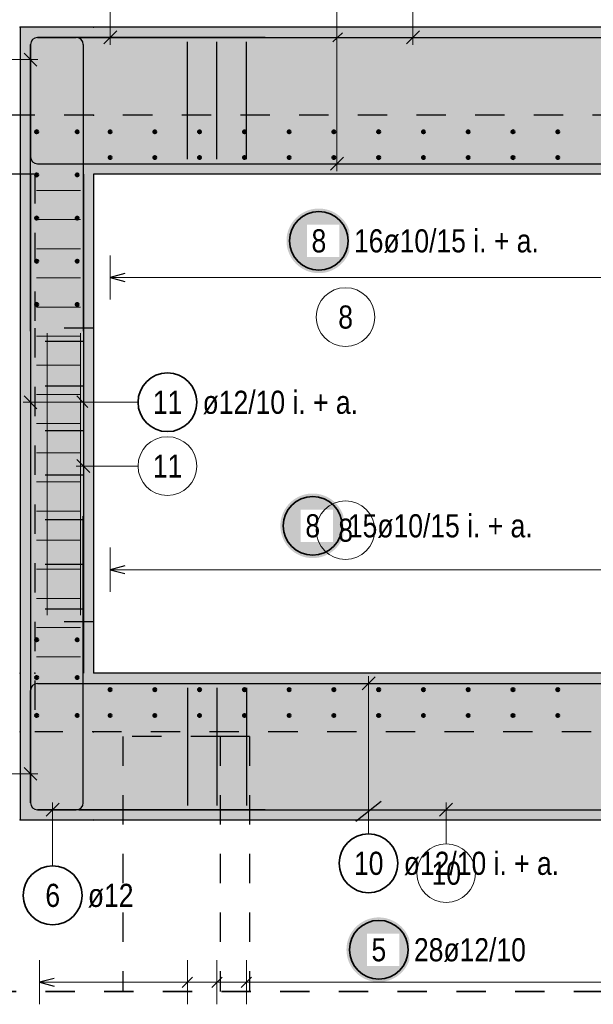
# Model space of a CAD drawing. Header units: millimetres. Extents: x -80 to 34, y 0 to 18.
# Tile 130 of 135: x 13.23 to 15.19, y 9.48 to 12.83. Entities that reach past the tile are written whole.
import ezdxf

# ---------------------------------------------------------------- set-up
doc = ezdxf.new("R2010")
doc.units = ezdxf.units.MM
doc.linetypes.add('HIDDEN', pattern=[0.375, 0.25, -0.125])
doc.layers.add('Geschnittene Kanten', color=7, linetype='Continuous', lineweight=20)
doc.layers.add('nplo', color=7, linetype='Continuous', lineweight=20)
doc.styles.add('Arial Narrow', font='ARIALN.TTF')

msp = doc.modelspace()

# ---------------------------------------------------------------- hatches: boundary and pattern name
at = {"lineweight": 25, "true_color": 0xcef2bf}
for points in [[(16.13367, 12.802676), (15.88367, 12.302676), (13.483664, 12.302676), (13.233664, 12.802676)], [(13.483664, 12.302676), (13.483664, 10.602671), (13.233664, 10.102671), (13.233664, 12.802676)], [(15.88367, 10.602671), (16.13367, 10.102671), (13.233664, 10.102671), (13.483664, 10.602671)]]:
    msp.add_hatch(color=254, dxfattribs=at).paths.add_polyline_path(points)
at = {"lineweight": 25, "true_color": 0xffffff}
for points in [[(14.360982, 12.075084), (14.360915, 12.078923), (14.360714, 12.082757), (14.360379, 12.086582), (14.359911, 12.090393), (14.359311, 12.094185), (14.358578, 12.097954), (14.357714, 12.101695), (14.356721, 12.105404), (14.355598, 12.109076), (14.354348, 12.112706), (14.352972, 12.116291), (14.351472, 12.119825), (14.349849, 12.123305), (14.348106, 12.126726), (14.346245, 12.130084), (14.344267, 12.133375), (14.342176, 12.136595), (14.339974, 12.13974), (14.337663, 12.142807), (14.335247, 12.14579), (14.332728, 12.148688), (14.330109, 12.151496), (14.327394, 12.154211), (14.324586, 12.15683), (14.321688, 12.159349), (14.318705, 12.161765), (14.315638, 12.164076), (14.312493, 12.166278), (14.309273, 12.168369), (14.305982, 12.170347), (14.302624, 12.172208), (14.299203, 12.173951), (14.295723, 12.175574), (14.292189, 12.177074), (14.288604, 12.17845), (14.284974, 12.1797), (14.281302, 12.180823), (14.277593, 12.181816), (14.273852, 12.18268), (14.270083, 12.183413), (14.266291, 12.184013), (14.26248, 12.184481), (14.258655, 12.184816), (14.254821, 12.185017), (14.250982, 12.185084), (14.247143, 12.185017), (14.243309, 12.184816), (14.239484, 12.184481), (14.235673, 12.184013), (14.231881, 12.183413), (14.228112, 12.18268), (14.22437, 12.181816), (14.220662, 12.180823), (14.21699, 12.1797), (14.21336, 12.17845), (14.209775, 12.177074), (14.206241, 12.175574), (14.202761, 12.173951), (14.19934, 12.172208), (14.195982, 12.170347), (14.192691, 12.168369), (14.189471, 12.166278), (14.186325, 12.164076), (14.183259, 12.161765), (14.180275, 12.159349), (14.177377, 12.15683), (14.174569, 12.154211), (14.171854, 12.151496), (14.169236, 12.148688), (14.166717, 12.14579), (14.164301, 12.142807), (14.16199, 12.13974), (14.159788, 12.136595), (14.157697, 12.133375), (14.155719, 12.130084), (14.153858, 12.126726), (14.152114, 12.123305), (14.150492, 12.119825), (14.148992, 12.116291), (14.147616, 12.112706), (14.146366, 12.109076), (14.145243, 12.105404), (14.144249, 12.101695), (14.143386, 12.097954), (14.142653, 12.094185), (14.142052, 12.090393), (14.141584, 12.086582), (14.14125, 12.082757), (14.141049, 12.078923), (14.140982, 12.075084), (14.141049, 12.071245), (14.14125, 12.067411), (14.141584, 12.063586), (14.142052, 12.059775), (14.142653, 12.055983), (14.143386, 12.052214), (14.144249, 12.048472), (14.145243, 12.044764), (14.146366, 12.041092), (14.147616, 12.037462), (14.148992, 12.033877), (14.150492, 12.030343), (14.152114, 12.026863), (14.153858, 12.023442), (14.155719, 12.020084), (14.157697, 12.016793), (14.159788, 12.013573), (14.16199, 12.010427), (14.164301, 12.007361), (14.166717, 12.004377), (14.169236, 12.001479), (14.171854, 11.998671), (14.174569, 11.995956), (14.177377, 11.993338), (14.180275, 11.990819), (14.183259, 11.988403), (14.186325, 11.986092), (14.189471, 11.98389), (14.192691, 11.981799), (14.195982, 11.979821), (14.19934, 11.97796), (14.202761, 11.976216), (14.206241, 11.974594), (14.209775, 11.973094), (14.21336, 11.971718), (14.21699, 11.970468), (14.220662, 11.969345), (14.22437, 11.968351), (14.228112, 11.967488), (14.231881, 11.966755), (14.235673, 11.966154), (14.239484, 11.965686), (14.243309, 11.965352), (14.247143, 11.965151), (14.250982, 11.965084), (14.254821, 11.965151), (14.258655, 11.965352), (14.26248, 11.965686), (14.266291, 11.966154), (14.270083, 11.966755), (14.273852, 11.967488), (14.277593, 11.968351), (14.281302, 11.969345), (14.284974, 11.970468), (14.288604, 11.971718), (14.292189, 11.973094), (14.295723, 11.974594), (14.299203, 11.976216), (14.302624, 11.97796), (14.305982, 11.979821), (14.309273, 11.981799), (14.312493, 11.98389), (14.315638, 11.986092), (14.318705, 11.988403), (14.321688, 11.990819), (14.324586, 11.993338), (14.327394, 11.995956), (14.330109, 11.998671), (14.332728, 12.001479), (14.335247, 12.004377), (14.337663, 12.007361), (14.339974, 12.010427), (14.342176, 12.013573), (14.344267, 12.016793), (14.346245, 12.020084), (14.348106, 12.023442), (14.349849, 12.026863), (14.351472, 12.030343), (14.352972, 12.033877), (14.354348, 12.037462), (14.355598, 12.041092), (14.356721, 12.044764), (14.357714, 12.048472), (14.358578, 12.052214), (14.359311, 12.055983), (14.359911, 12.059775), (14.360379, 12.063586), (14.360714, 12.067411)], [(14.340048, 11.104637), (14.339981, 11.108476), (14.33978, 11.11231), (14.339446, 11.116135), (14.338978, 11.119946), (14.338377, 11.123738), (14.337645, 11.127507), (14.336781, 11.131248), (14.335787, 11.134957), (14.334665, 11.138629), (14.333415, 11.142259), (14.332039, 11.145844), (14.330538, 11.149378), (14.328916, 11.152858), (14.327173, 11.156279), (14.325311, 11.159637), (14.323334, 11.162928), (14.321242, 11.166148), (14.31904, 11.169293), (14.31673, 11.17236), (14.314313, 11.175344), (14.311794, 11.178241), (14.309176, 11.181049), (14.306461, 11.183764), (14.303653, 11.186383), (14.300755, 11.188902), (14.297771, 11.191318), (14.294705, 11.193629), (14.29156, 11.195831), (14.288339, 11.197922), (14.285048, 11.1999), (14.28169, 11.201761), (14.278269, 11.203504), (14.274789, 11.205127), (14.271255, 11.206627), (14.267671, 11.208003), (14.26404, 11.209253), (14.260368, 11.210376), (14.25666, 11.211369), (14.252919, 11.212233), (14.24915, 11.212966), (14.245357, 11.213566), (14.241546, 11.214034), (14.237722, 11.214369), (14.233887, 11.21457), (14.230048, 11.214637), (14.226209, 11.21457), (14.222375, 11.214369), (14.21855, 11.214034), (14.214739, 11.213566), (14.210947, 11.212966), (14.207178, 11.212233), (14.203437, 11.211369), (14.199728, 11.210376), (14.196056, 11.209253), (14.192426, 11.208003), (14.188842, 11.206627), (14.185307, 11.205127), (14.181828, 11.203504), (14.178406, 11.201761), (14.175048, 11.1999), (14.171757, 11.197922), (14.168537, 11.195831), (14.165392, 11.193629), (14.162326, 11.191318), (14.159342, 11.188902), (14.156444, 11.186383), (14.153636, 11.183764), (14.150921, 11.181049), (14.148302, 11.178241), (14.145783, 11.175344), (14.143367, 11.17236), (14.141056, 11.169293), (14.138854, 11.166148), (14.136763, 11.162928), (14.134786, 11.159637), (14.132924, 11.156279), (14.131181, 11.152858), (14.129558, 11.149378), (14.128058, 11.145844), (14.126682, 11.142259), (14.125432, 11.138629), (14.12431, 11.134957), (14.123316, 11.131248), (14.122452, 11.127507), (14.121719, 11.123738), (14.121119, 11.119946), (14.120651, 11.116135), (14.120316, 11.11231), (14.120115, 11.108476), (14.120048, 11.104637), (14.120115, 11.100798), (14.120316, 11.096964), (14.120651, 11.093139), (14.121119, 11.089328), (14.121719, 11.085536), (14.122452, 11.081767), (14.123316, 11.078026), (14.12431, 11.074317), (14.125432, 11.070645), (14.126682, 11.067015), (14.128058, 11.06343), (14.129558, 11.059896), (14.131181, 11.056416), (14.132924, 11.052995), (14.134786, 11.049637), (14.136763, 11.046346), (14.138854, 11.043126), (14.141056, 11.039981), (14.143367, 11.036914), (14.145783, 11.03393), (14.148302, 11.031033), (14.150921, 11.028225), (14.153636, 11.02551), (14.156444, 11.022891), (14.159342, 11.020372), (14.162326, 11.017956), (14.165392, 11.015645), (14.168537, 11.013443), (14.171757, 11.011352), (14.175048, 11.009374), (14.178406, 11.007513), (14.181828, 11.00577), (14.185307, 11.004147), (14.188842, 11.002647), (14.192426, 11.001271), (14.196056, 11.000021), (14.199728, 10.998898), (14.203437, 10.997904), (14.207178, 10.997041), (14.210947, 10.996308), (14.214739, 10.995707), (14.21855, 10.99524), (14.222375, 10.994905), (14.226209, 10.994704), (14.230048, 10.994637), (14.233887, 10.994704), (14.237722, 10.994905), (14.241546, 10.99524), (14.245357, 10.995707), (14.24915, 10.996308), (14.252919, 10.997041), (14.25666, 10.997904), (14.260368, 10.998898), (14.26404, 11.000021), (14.267671, 11.001271), (14.271255, 11.002647), (14.274789, 11.004147), (14.278269, 11.00577), (14.28169, 11.007513), (14.285048, 11.009374), (14.288339, 11.011352), (14.29156, 11.013443), (14.294705, 11.015645), (14.297771, 11.017956), (14.300755, 11.020372), (14.303653, 11.022891), (14.306461, 11.02551), (14.309176, 11.028225), (14.311794, 11.031033), (14.314313, 11.03393), (14.31673, 11.036914), (14.31904, 11.039981), (14.321242, 11.043126), (14.323334, 11.046346), (14.325311, 11.049637), (14.327173, 11.052995), (14.328916, 11.056416), (14.330538, 11.059896), (14.332039, 11.06343), (14.333415, 11.067015), (14.334665, 11.070645), (14.335787, 11.074317), (14.336781, 11.078026), (14.337645, 11.081767), (14.338377, 11.085536), (14.338978, 11.089328), (14.339446, 11.093139), (14.33978, 11.096964)], [(14.565263, 9.660929), (14.565196, 9.664768), (14.564995, 9.668602), (14.564661, 9.672427), (14.564193, 9.676238), (14.563592, 9.68003), (14.56286, 9.683799), (14.561996, 9.687541), (14.561002, 9.691249), (14.55988, 9.694921), (14.55863, 9.698551), (14.557254, 9.702136), (14.555753, 9.70567), (14.554131, 9.70915), (14.552388, 9.712571), (14.550526, 9.715929), (14.548549, 9.71922), (14.546457, 9.72244), (14.544255, 9.725586), (14.541945, 9.728652), (14.539528, 9.731636), (14.537009, 9.734534), (14.534391, 9.737342), (14.531676, 9.740057), (14.528868, 9.742675), (14.52597, 9.745194), (14.522986, 9.74761), (14.51992, 9.749921), (14.516775, 9.752123), (14.513554, 9.754214), (14.510263, 9.756192), (14.506905, 9.758053), (14.503484, 9.759797), (14.500004, 9.761419), (14.49647, 9.762919), (14.492886, 9.764295), (14.489255, 9.765545), (14.485583, 9.766668), (14.481875, 9.767662), (14.478134, 9.768525), (14.474365, 9.769258), (14.470572, 9.769859), (14.466761, 9.770327), (14.462937, 9.770661), (14.459102, 9.770862), (14.455263, 9.770929), (14.451424, 9.770862), (14.44759, 9.770661), (14.443765, 9.770327), (14.439954, 9.769859), (14.436162, 9.769258), (14.432393, 9.768525), (14.428652, 9.767662), (14.424943, 9.766668), (14.421271, 9.765545), (14.417641, 9.764295), (14.414057, 9.762919), (14.410522, 9.761419), (14.407043, 9.759797), (14.403621, 9.758053), (14.400263, 9.756192), (14.396972, 9.754214), (14.393752, 9.752123), (14.390607, 9.749921), (14.387541, 9.74761), (14.384557, 9.745194), (14.381659, 9.742675), (14.378851, 9.740057), (14.376136, 9.737342), (14.373517, 9.734534), (14.370998, 9.731636), (14.368582, 9.728652), (14.366271, 9.725586), (14.364069, 9.72244), (14.361978, 9.71922), (14.360001, 9.715929), (14.358139, 9.712571), (14.356396, 9.70915), (14.354773, 9.70567), (14.353273, 9.702136), (14.351897, 9.698551), (14.350647, 9.694921), (14.349525, 9.691249), (14.348531, 9.687541), (14.347667, 9.683799), (14.346934, 9.68003), (14.346334, 9.676238), (14.345866, 9.672427), (14.345531, 9.668602), (14.34533, 9.664768), (14.345263, 9.660929), (14.34533, 9.65709), (14.345531, 9.653256), (14.345866, 9.649431), (14.346334, 9.64562), (14.346934, 9.641828), (14.347667, 9.638059), (14.348531, 9.634318), (14.349525, 9.630609), (14.350647, 9.626937), (14.351897, 9.623307), (14.353273, 9.619722), (14.354773, 9.616188), (14.356396, 9.612708), (14.358139, 9.609287), (14.360001, 9.605929), (14.361978, 9.602638), (14.364069, 9.599418), (14.366271, 9.596273), (14.368582, 9.593206), (14.370998, 9.590223), (14.373517, 9.587325), (14.376136, 9.584517), (14.378851, 9.581802), (14.381659, 9.579183), (14.384557, 9.576664), (14.387541, 9.574248), (14.390607, 9.571937), (14.393752, 9.569735), (14.396972, 9.567644), (14.400263, 9.565666), (14.403621, 9.563805), (14.407043, 9.562062), (14.410522, 9.560439), (14.414057, 9.558939), (14.417641, 9.557563), (14.421271, 9.556313), (14.424943, 9.55519), (14.428652, 9.554197), (14.432393, 9.553333), (14.436162, 9.5526), (14.439954, 9.552), (14.443765, 9.551532), (14.44759, 9.551197), (14.451424, 9.550996), (14.455263, 9.550929), (14.459102, 9.550996), (14.462937, 9.551197), (14.466761, 9.551532), (14.470572, 9.552), (14.474365, 9.5526), (14.478134, 9.553333), (14.481875, 9.554197), (14.485583, 9.55519), (14.489255, 9.556313), (14.492886, 9.557563), (14.49647, 9.558939), (14.500004, 9.560439), (14.503484, 9.562062), (14.506905, 9.563805), (14.510263, 9.565666), (14.513554, 9.567644), (14.516775, 9.569735), (14.51992, 9.571937), (14.522986, 9.574248), (14.52597, 9.576664), (14.528868, 9.579183), (14.531676, 9.581802), (14.534391, 9.584517), (14.537009, 9.587325), (14.539528, 9.590223), (14.541945, 9.593206), (14.544255, 9.596273), (14.546457, 9.599418), (14.548549, 9.602638), (14.550526, 9.605929), (14.552388, 9.609287), (14.554131, 9.612708), (14.555753, 9.616188), (14.557254, 9.619722), (14.55863, 9.623307), (14.55988, 9.626937), (14.561002, 9.630609), (14.561996, 9.634318), (14.56286, 9.638059), (14.563592, 9.641828), (14.564193, 9.64562), (14.564661, 9.649431), (14.564995, 9.653256)]]:
    msp.add_hatch(color=7, dxfattribs=at).paths.add_polyline_path(points)

# ---------------------------------------------------------------- linework, layer by layer
at = {"color": 5, "linetype": 'Continuous', "lineweight": 18}
for p, q in [((13.540568, 12.965416), (13.540568, 12.742676)), ((14.312634, 12.969304), (14.312634, 12.312676)), ((13.180961, 12.692105), (13.293664, 12.692105)), ((13.539821, 12.025084), (13.539821, 11.875084)), ((13.539821, 11.950084), (15.827668, 11.950084)), ((13.635172, 11.525336), (13.243664, 11.525336)), ((13.539821, 11.030265), (13.539821, 10.880265)), ((13.539821, 10.955265), (15.867668, 10.955265)), ((14.420479, 10.055275), (14.420479, 10.592671)), ((13.076789, 10.259953), (13.293664, 10.259953)), ((13.344159, 9.946105), (13.344159, 10.162671)), ((13.299664, 9.625084), (13.299664, 9.475084)), ((13.803026, 9.625084), (13.803026, 9.475084)), ((13.903699, 9.625084), (13.903699, 9.475084)), ((14.004371, 9.625084), (14.004371, 9.475084)), ((13.299664, 9.550084), (16.017819, 9.550084))]:
    msp.add_line(p, q, dxfattribs=at)
at = {"color": 9, "linetype": 'Continuous', "lineweight": 0}
for p, q in [((14.571692, 12.967676), (14.571692, 12.742676)), ((14.549595, 12.745579), (14.593789, 12.789773)), ((13.63507, 11.308036), (13.423821, 11.308036)), ((13.426724, 11.330133), (13.470919, 11.285939)), ((14.684784, 10.021619), (14.684784, 10.162671)), ((14.706881, 10.159768), (14.662687, 10.115573))]:
    msp.add_line(p, q, dxfattribs=at)
at = {"color": 3, "linetype": 'Continuous', "lineweight": 25}
for p, q in [((13.51847, 12.745579), (13.562665, 12.789773)), ((14.299265, 12.752852), (14.331569, 12.783002)), ((13.268664, 12.743676), (13.268664, 12.361676)), ((13.268664, 11.767676), (13.268664, 12.743676)), ((14.068664, 12.767676), (13.292664, 12.767676)), ((13.292664, 12.767676), (13.424664, 12.767676)), ((13.433664, 12.767676), (15.93367, 12.767676)), ((13.448664, 12.743676), (13.448664, 11.767676)), ((13.803026, 12.352676), (13.803026, 12.752676)), ((13.903699, 12.352676), (13.903699, 12.752676)), ((14.004371, 12.352676), (14.004371, 12.752676)), ((13.290761, 12.670008), (13.246567, 12.714202)), ((14.290537, 12.315579), (14.334731, 12.359773)), ((13.292664, 12.337676), (14.068664, 12.337676)), ((13.433664, 12.337676), (15.93367, 12.337676)), ((13.268664, 12.302676), (13.268664, 10.602671)), ((13.448821, 12.302676), (13.448821, 10.602671)), ((13.483821, 12.302676), (13.483821, 11.777673)), ((13.589821, 11.963481), (13.539821, 11.950084)), ((13.539821, 11.950084), (13.589821, 11.936686)), ((13.483821, 11.777673), (13.483664, 11.777673)), ((13.483821, 11.777673), (13.483821, 10.777673)), ((13.318821, 11.733673), (13.448664, 11.733673)), ((13.318821, 11.581674), (13.448664, 11.581674)), ((13.246567, 11.547433), (13.290761, 11.503239)), ((13.426448, 11.547201), (13.463523, 11.507902)), ((13.318821, 11.429674), (13.448664, 11.429674)), ((13.318821, 11.277674), (13.448664, 11.277674)), ((13.268664, 11.137671), (13.268664, 10.161671)), ((13.448664, 10.161671), (13.448664, 11.137671)), ((13.318821, 11.125674), (13.448664, 11.125674)), ((13.318821, 10.973674), (13.448664, 10.973674)), ((13.589821, 10.968663), (13.539821, 10.955265)), ((13.539821, 10.955265), (13.589821, 10.941868)), ((13.318821, 10.821674), (13.448664, 10.821674)), ((13.483821, 10.777673), (13.483664, 10.777673)), ((13.483821, 10.777673), (13.483821, 10.602673)), ((13.292664, 10.567671), (14.068664, 10.567671)), ((13.433664, 10.567671), (15.93367, 10.567671)), ((14.442576, 10.589768), (14.398382, 10.545573)), ((13.268664, 10.161671), (13.268664, 10.543671)), ((13.803026, 10.552671), (13.803026, 10.152671)), ((13.903699, 10.552671), (13.903699, 10.152671)), ((14.004371, 10.552671), (14.004371, 10.152671)), ((13.290761, 10.237856), (13.246567, 10.28205)), ((14.376737, 10.098815), (14.463971, 10.166967)), ((14.068664, 10.137671), (13.292664, 10.137671)), ((13.292664, 10.137671), (13.424664, 10.137671)), ((13.366256, 10.159768), (13.322062, 10.115573)), ((13.433664, 10.137671), (15.93367, 10.137671)), ((13.349664, 9.563481), (13.299664, 9.550084)), ((13.820704, 9.567761), (13.785349, 9.532406)), ((13.921376, 9.567761), (13.886021, 9.532406)), ((14.022049, 9.567761), (13.986693, 9.532406)), ((13.299664, 9.550084), (13.349664, 9.536686))]:
    msp.add_line(p, q, dxfattribs=at)
at = {"color": 3, "linetype": 'HIDDEN', "lineweight": 25, "ltscale": 0.25}
for p, q in [((16.083821, 12.502676), (12.834102, 12.502676)), ((13.283821, 12.302676), (12.834102, 12.302676)), ((13.283821, 12.302676), (13.283821, 11.777673)), ((13.483664, 11.777673), (13.283821, 11.777673)), ((13.283821, 11.777673), (13.283821, 10.777673)), ((13.483664, 10.777673), (13.283821, 10.777673)), ((13.283821, 10.777673), (13.283821, 10.402673)), ((15.57897, 10.402673), (13.283821, 10.402673)), ((13.915124, 10.387673), (13.583821, 10.387673)), ((13.583821, 10.387673), (13.583821, 9.518829)), ((14.014567, 10.387673), (13.915124, 10.387673)), ((13.915124, 10.387673), (13.915124, 9.518829)), ((14.014567, 10.387673), (14.014567, 9.518829))]:
    msp.add_line(p, q, dxfattribs=at)
at = {"color": 2, "linetype": 'HIDDEN', "lineweight": 35, "ltscale": 0.25}
msp.add_line((16.819593, 9.518829), (12.709102, 9.518829), dxfattribs=at)
at = {"color": 9, "linetype": 'Continuous', "lineweight": 0}
for centre, radius in [((13.233664, 12.802519), 0.00111), ((13.483821, 12.802676), 0.00111), ((13.483821, 12.802519), 0.00111), ((13.233664, 12.502676), 0.00111), ((13.483821, 12.502676), 0.00111), ((13.233664, 12.302676), 0.00111), ((14.342026, 11.815589), 0.1), ((13.73507, 11.308036), 0.1), ((13.233664, 10.602671), 0.00111), ((13.283821, 10.602671), 0.00111), ((13.233664, 10.402671), 0.00111), ((13.483821, 10.402673), 0.00111), ((13.483821, 10.402671), 0.00111), ((13.233664, 10.102827), 0.00111), ((13.483821, 10.102827), 0.00111), ((13.483821, 10.102671), 0.00111), ((14.684784, 9.921619), 0.1)]:
    msp.add_circle(centre, radius, dxfattribs=at)
at = {"color": 4, "linetype": 'Continuous', "lineweight": 50}
for centre, radius in [((13.289664, 12.446519), 0.005), ((13.289664, 12.446519), 0.005), ((13.289664, 12.446519), 0.0045), ((13.289664, 12.446519), 0.0035), ((13.289664, 12.446519), 0.0025), ((13.289664, 12.446519), 0.0015), ((13.289664, 12.446519), 0.0005), ((13.427821, 12.446519), 0.005), ((13.427821, 12.446519), 0.005), ((13.427821, 12.446519), 0.0045), ((13.427821, 12.446519), 0.0035), ((13.427821, 12.446519), 0.0025), ((13.427821, 12.446519), 0.0015), ((13.427821, 12.446519), 0.0005), ((13.539821, 12.446676), 0.005), ((13.539821, 12.446676), 0.005), ((13.539821, 12.446676), 0.0045), ((13.539821, 12.446676), 0.0035), ((13.539821, 12.446676), 0.0025), ((13.539821, 12.446676), 0.0015), ((13.539821, 12.446676), 0.0005), ((13.692345, 12.446676), 0.005), ((13.692345, 12.446676), 0.005), ((13.692345, 12.446676), 0.0045), ((13.692345, 12.446676), 0.0035), ((13.692345, 12.446676), 0.0025), ((13.692345, 12.446676), 0.0015), ((13.692345, 12.446676), 0.0005), ((13.844868, 12.446676), 0.005), ((13.844868, 12.446676), 0.005), ((13.844868, 12.446676), 0.0045), ((13.844868, 12.446676), 0.0035), ((13.844868, 12.446676), 0.0025), ((13.844868, 12.446676), 0.0015), ((13.844868, 12.446676), 0.0005), ((13.997391, 12.446676), 0.005), ((13.997391, 12.446676), 0.005), ((13.997391, 12.446676), 0.0045), ((13.997391, 12.446676), 0.0035), ((13.997391, 12.446676), 0.0025), ((13.997391, 12.446676), 0.0015), ((13.997391, 12.446676), 0.0005), ((14.149914, 12.446676), 0.005), ((14.149914, 12.446676), 0.005), ((14.149914, 12.446676), 0.0045), ((14.149914, 12.446676), 0.0035), ((14.149914, 12.446676), 0.0025), ((14.149914, 12.446676), 0.0015), ((14.149914, 12.446676), 0.0005), ((14.302437, 12.446676), 0.005), ((14.302437, 12.446676), 0.005), ((14.302437, 12.446676), 0.0045), ((14.302437, 12.446676), 0.0035), ((14.302437, 12.446676), 0.0025), ((14.302437, 12.446676), 0.0015), ((14.302437, 12.446676), 0.0005), ((14.45496, 12.446676), 0.005), ((14.45496, 12.446676), 0.005), ((14.45496, 12.446676), 0.0045), ((14.45496, 12.446676), 0.0035), ((14.45496, 12.446676), 0.0025), ((14.45496, 12.446676), 0.0015), ((14.45496, 12.446676), 0.0005), ((14.607483, 12.446676), 0.005), ((14.607483, 12.446676), 0.005), ((14.607483, 12.446676), 0.0045), ((14.607483, 12.446676), 0.0035), ((14.607483, 12.446676), 0.0025), ((14.607483, 12.446676), 0.0015), ((14.607483, 12.446676), 0.0005), ((14.760007, 12.446676), 0.005), ((14.760007, 12.446676), 0.005), ((14.760007, 12.446676), 0.0045), ((14.760007, 12.446676), 0.0035), ((14.760007, 12.446676), 0.0025), ((14.760007, 12.446676), 0.0015), ((14.760007, 12.446676), 0.0005), ((14.91253, 12.446676), 0.005), ((14.91253, 12.446676), 0.005), ((14.91253, 12.446676), 0.0045), ((14.91253, 12.446676), 0.0035), ((14.91253, 12.446676), 0.0025), ((14.91253, 12.446676), 0.0015), ((14.91253, 12.446676), 0.0005), ((15.065053, 12.446676), 0.005), ((15.065053, 12.446676), 0.005), ((15.065053, 12.446676), 0.0045), ((15.065053, 12.446676), 0.0035), ((15.065053, 12.446676), 0.0025), ((15.065053, 12.446676), 0.0015), ((15.065053, 12.446676), 0.0005), ((13.539821, 12.358676), 0.005), ((13.539821, 12.358676), 0.005), ((13.539821, 12.358676), 0.0045), ((13.539821, 12.358676), 0.0035), ((13.539821, 12.358676), 0.0025), ((13.539821, 12.358676), 0.0015), ((13.539821, 12.358676), 0.0005), ((13.692345, 12.358676), 0.005), ((13.692345, 12.358676), 0.005), ((13.692345, 12.358676), 0.0045), ((13.692345, 12.358676), 0.0035), ((13.692345, 12.358676), 0.0025), ((13.692345, 12.358676), 0.0015), ((13.692345, 12.358676), 0.0005), ((13.844868, 12.358676), 0.005), ((13.844868, 12.358676), 0.005), ((13.844868, 12.358676), 0.0045), ((13.844868, 12.358676), 0.0035), ((13.844868, 12.358676), 0.0025), ((13.844868, 12.358676), 0.0015), ((13.844868, 12.358676), 0.0005), ((13.997391, 12.358676), 0.005), ((13.997391, 12.358676), 0.005), ((13.997391, 12.358676), 0.0045), ((13.997391, 12.358676), 0.0035), ((13.997391, 12.358676), 0.0025), ((13.997391, 12.358676), 0.0015), ((13.997391, 12.358676), 0.0005), ((14.149914, 12.358676), 0.005), ((14.149914, 12.358676), 0.005), ((14.149914, 12.358676), 0.0045), ((14.149914, 12.358676), 0.0035), ((14.149914, 12.358676), 0.0025), ((14.149914, 12.358676), 0.0015), ((14.149914, 12.358676), 0.0005), ((14.302437, 12.358676), 0.005), ((14.302437, 12.358676), 0.005), ((14.302437, 12.358676), 0.0045), ((14.302437, 12.358676), 0.0035), ((14.302437, 12.358676), 0.0025), ((14.302437, 12.358676), 0.0015), ((14.302437, 12.358676), 0.0005), ((14.45496, 12.358676), 0.005), ((14.45496, 12.358676), 0.005), ((14.45496, 12.358676), 0.0045), ((14.45496, 12.358676), 0.0035), ((14.45496, 12.358676), 0.0025), ((14.45496, 12.358676), 0.0015), ((14.45496, 12.358676), 0.0005), ((14.607483, 12.358676), 0.005), ((14.607483, 12.358676), 0.005), ((14.607483, 12.358676), 0.0045), ((14.607483, 12.358676), 0.0035), ((14.607483, 12.358676), 0.0025), ((14.607483, 12.358676), 0.0015), ((14.607483, 12.358676), 0.0005), ((14.760007, 12.358676), 0.005), ((14.760007, 12.358676), 0.005), ((14.760007, 12.358676), 0.0045), ((14.760007, 12.358676), 0.0035), ((14.760007, 12.358676), 0.0025), ((14.760007, 12.358676), 0.0015), ((14.760007, 12.358676), 0.0005), ((14.91253, 12.358676), 0.005), ((14.91253, 12.358676), 0.005), ((14.91253, 12.358676), 0.0045), ((14.91253, 12.358676), 0.0035), ((14.91253, 12.358676), 0.0025), ((14.91253, 12.358676), 0.0015), ((14.91253, 12.358676), 0.0005), ((15.065053, 12.358676), 0.005), ((15.065053, 12.358676), 0.005), ((15.065053, 12.358676), 0.0045), ((15.065053, 12.358676), 0.0035), ((15.065053, 12.358676), 0.0025), ((15.065053, 12.358676), 0.0015), ((15.065053, 12.358676), 0.0005), ((13.289664, 12.299557), 0.005), ((13.289664, 12.299557), 0.005), ((13.289664, 12.299557), 0.0045), ((13.289664, 12.299557), 0.0035), ((13.289664, 12.299557), 0.0025), ((13.289664, 12.299557), 0.0015), ((13.289664, 12.299557), 0.0005), ((13.427821, 12.299557), 0.005), ((13.427821, 12.299557), 0.005), ((13.427821, 12.299557), 0.0045), ((13.427821, 12.299557), 0.0035), ((13.427821, 12.299557), 0.0025), ((13.427821, 12.299557), 0.0015), ((13.427821, 12.299557), 0.0005), ((13.289664, 12.152595), 0.005), ((13.289664, 12.152595), 0.005), ((13.289664, 12.152595), 0.0045), ((13.289664, 12.152595), 0.0035), ((13.289664, 12.152595), 0.0025), ((13.289664, 12.152595), 0.0015), ((13.289664, 12.152595), 0.0005), ((13.427821, 12.152595), 0.005), ((13.427821, 12.152595), 0.005), ((13.427821, 12.152595), 0.0045), ((13.427821, 12.152595), 0.0035), ((13.427821, 12.152595), 0.0025), ((13.427821, 12.152595), 0.0015), ((13.427821, 12.152595), 0.0005), ((13.289664, 12.005633), 0.005), ((13.289664, 12.005633), 0.005), ((13.289664, 12.005633), 0.0045), ((13.289664, 12.005633), 0.0035), ((13.289664, 12.005633), 0.0025), ((13.289664, 12.005633), 0.0015), ((13.289664, 12.005633), 0.0005), ((13.427821, 12.005633), 0.005), ((13.427821, 12.005633), 0.005), ((13.427821, 12.005633), 0.0045), ((13.427821, 12.005633), 0.0035), ((13.427821, 12.005633), 0.0025), ((13.427821, 12.005633), 0.0015), ((13.427821, 12.005633), 0.0005), ((13.289664, 11.858671), 0.005), ((13.289664, 11.858671), 0.005), ((13.289664, 11.858671), 0.0045), ((13.289664, 11.858671), 0.0035), ((13.289664, 11.858671), 0.0025), ((13.289664, 11.858671), 0.0015), ((13.289664, 11.858671), 0.0005), ((13.427821, 11.858671), 0.005), ((13.427821, 11.858671), 0.005), ((13.427821, 11.858671), 0.0045), ((13.427821, 11.858671), 0.0035), ((13.427821, 11.858671), 0.0025), ((13.427821, 11.858671), 0.0015), ((13.427821, 11.858671), 0.0005), ((13.289664, 10.716676), 0.005), ((13.289664, 10.716676), 0.005), ((13.289664, 10.716676), 0.0045), ((13.289664, 10.716676), 0.0035), ((13.289664, 10.716676), 0.0025), ((13.289664, 10.716676), 0.0015), ((13.289664, 10.716676), 0.0005), ((13.427821, 10.716676), 0.005), ((13.427821, 10.716676), 0.005), ((13.427821, 10.716676), 0.0045), ((13.427821, 10.716676), 0.0035), ((13.427821, 10.716676), 0.0025), ((13.427821, 10.716676), 0.0015), ((13.427821, 10.716676), 0.0005), ((13.289664, 10.587752), 0.005), ((13.289664, 10.587752), 0.005), ((13.289664, 10.587752), 0.0045), ((13.289664, 10.587752), 0.0035), ((13.289664, 10.587752), 0.0025), ((13.289664, 10.587752), 0.0015), ((13.289664, 10.587752), 0.0005), ((13.427821, 10.587752), 0.005), ((13.427821, 10.587752), 0.005), ((13.427821, 10.587752), 0.0045), ((13.427821, 10.587752), 0.0035), ((13.427821, 10.587752), 0.0025), ((13.427821, 10.587752), 0.0015), ((13.427821, 10.587752), 0.0005), ((13.539821, 10.546673), 0.005), ((13.539821, 10.546673), 0.005), ((13.539821, 10.546673), 0.0045), ((13.539821, 10.546673), 0.0035), ((13.539821, 10.546673), 0.0025), ((13.539821, 10.546673), 0.0015), ((13.539821, 10.546673), 0.0005), ((13.692345, 10.546673), 0.005), ((13.692345, 10.546673), 0.005), ((13.692345, 10.546673), 0.0045), ((13.692345, 10.546673), 0.0035), ((13.692345, 10.546673), 0.0025), ((13.692345, 10.546673), 0.0015), ((13.692345, 10.546673), 0.0005), ((13.844868, 10.546673), 0.005), ((13.844868, 10.546673), 0.005), ((13.844868, 10.546673), 0.0045), ((13.844868, 10.546673), 0.0035), ((13.844868, 10.546673), 0.0025), ((13.844868, 10.546673), 0.0015), ((13.844868, 10.546673), 0.0005), ((13.997391, 10.546673), 0.005), ((13.997391, 10.546673), 0.005), ((13.997391, 10.546673), 0.0045), ((13.997391, 10.546673), 0.0035), ((13.997391, 10.546673), 0.0025), ((13.997391, 10.546673), 0.0015), ((13.997391, 10.546673), 0.0005), ((14.149914, 10.546673), 0.005), ((14.149914, 10.546673), 0.005), ((14.149914, 10.546673), 0.0045), ((14.149914, 10.546673), 0.0035), ((14.149914, 10.546673), 0.0025), ((14.149914, 10.546673), 0.0015), ((14.149914, 10.546673), 0.0005), ((14.302437, 10.546673), 0.005), ((14.302437, 10.546673), 0.005), ((14.302437, 10.546673), 0.0045), ((14.302437, 10.546673), 0.0035), ((14.302437, 10.546673), 0.0025), ((14.302437, 10.546673), 0.0015), ((14.302437, 10.546673), 0.0005), ((14.45496, 10.546673), 0.005), ((14.45496, 10.546673), 0.005), ((14.45496, 10.546673), 0.0045), ((14.45496, 10.546673), 0.0035), ((14.45496, 10.546673), 0.0025), ((14.45496, 10.546673), 0.0015), ((14.45496, 10.546673), 0.0005), ((14.607483, 10.546673), 0.005), ((14.607483, 10.546673), 0.005), ((14.607483, 10.546673), 0.0045), ((14.607483, 10.546673), 0.0035), ((14.607483, 10.546673), 0.0025), ((14.607483, 10.546673), 0.0015), ((14.607483, 10.546673), 0.0005), ((14.760007, 10.546673), 0.005), ((14.760007, 10.546673), 0.005), ((14.760007, 10.546673), 0.0045), ((14.760007, 10.546673), 0.0035), ((14.760007, 10.546673), 0.0025), ((14.760007, 10.546673), 0.0015), ((14.760007, 10.546673), 0.0005), ((14.91253, 10.546673), 0.005), ((14.91253, 10.546673), 0.005), ((14.91253, 10.546673), 0.0045), ((14.91253, 10.546673), 0.0035), ((14.91253, 10.546673), 0.0025), ((14.91253, 10.546673), 0.0015), ((14.91253, 10.546673), 0.0005), ((15.065053, 10.546673), 0.005), ((15.065053, 10.546673), 0.005), ((15.065053, 10.546673), 0.0045), ((15.065053, 10.546673), 0.0035), ((15.065053, 10.546673), 0.0025), ((15.065053, 10.546673), 0.0015), ((15.065053, 10.546673), 0.0005), ((13.289664, 10.458828), 0.005), ((13.289664, 10.458828), 0.005), ((13.289664, 10.458828), 0.0045), ((13.289664, 10.458828), 0.0035), ((13.427821, 10.458828), 0.005), ((13.427821, 10.458828), 0.005), ((13.427821, 10.458828), 0.0045), ((13.427821, 10.458828), 0.0035), ((13.539821, 10.458673), 0.005), ((13.539821, 10.458673), 0.005), ((13.539821, 10.458673), 0.0045), ((13.539821, 10.458673), 0.0035), ((13.692345, 10.458673), 0.005), ((13.692345, 10.458673), 0.005), ((13.692345, 10.458673), 0.0045), ((13.692345, 10.458673), 0.0035), ((13.844868, 10.458673), 0.005), ((13.844868, 10.458673), 0.005), ((13.844868, 10.458673), 0.0045), ((13.844868, 10.458673), 0.0035), ((13.997391, 10.458673), 0.005), ((13.997391, 10.458673), 0.005), ((13.997391, 10.458673), 0.0045), ((13.997391, 10.458673), 0.0035), ((14.149914, 10.458673), 0.005), ((14.149914, 10.458673), 0.005), ((14.149914, 10.458673), 0.0045), ((14.149914, 10.458673), 0.0035), ((14.302437, 10.458673), 0.005), ((14.302437, 10.458673), 0.005), ((14.302437, 10.458673), 0.0045), ((14.302437, 10.458673), 0.0035), ((14.45496, 10.458673), 0.005), ((14.45496, 10.458673), 0.005), ((14.45496, 10.458673), 0.0045), ((14.45496, 10.458673), 0.0035), ((14.607483, 10.458673), 0.005), ((14.607483, 10.458673), 0.005), ((14.607483, 10.458673), 0.0045), ((14.607483, 10.458673), 0.0035), ((14.760007, 10.458673), 0.005), ((14.760007, 10.458673), 0.005), ((14.760007, 10.458673), 0.0045), ((14.760007, 10.458673), 0.0035), ((14.91253, 10.458673), 0.005), ((14.91253, 10.458673), 0.005), ((14.91253, 10.458673), 0.0045), ((14.91253, 10.458673), 0.0035), ((15.065053, 10.458673), 0.005), ((15.065053, 10.458673), 0.005), ((15.065053, 10.458673), 0.0045), ((15.065053, 10.458673), 0.0035), ((13.289664, 10.458828), 0.0025), ((13.289664, 10.458828), 0.0015), ((13.289664, 10.458828), 0.0005), ((13.427821, 10.458828), 0.0025), ((13.427821, 10.458828), 0.0015), ((13.427821, 10.458828), 0.0005), ((13.539821, 10.458673), 0.0025), ((13.539821, 10.458673), 0.0015), ((13.539821, 10.458673), 0.0005), ((13.692345, 10.458673), 0.0025), ((13.692345, 10.458673), 0.0015), ((13.692345, 10.458673), 0.0005), ((13.844868, 10.458673), 0.0025), ((13.844868, 10.458673), 0.0015), ((13.844868, 10.458673), 0.0005), ((13.997391, 10.458673), 0.0025), ((13.997391, 10.458673), 0.0015), ((13.997391, 10.458673), 0.0005), ((14.149914, 10.458673), 0.0025), ((14.149914, 10.458673), 0.0015), ((14.149914, 10.458673), 0.0005), ((14.302437, 10.458673), 0.0025), ((14.302437, 10.458673), 0.0015), ((14.302437, 10.458673), 0.0005), ((14.45496, 10.458673), 0.0025), ((14.45496, 10.458673), 0.0015), ((14.45496, 10.458673), 0.0005), ((14.607483, 10.458673), 0.0025), ((14.607483, 10.458673), 0.0015), ((14.607483, 10.458673), 0.0005), ((14.760007, 10.458673), 0.0025), ((14.760007, 10.458673), 0.0015), ((14.760007, 10.458673), 0.0005), ((14.91253, 10.458673), 0.0025), ((14.91253, 10.458673), 0.0015), ((14.91253, 10.458673), 0.0005), ((15.065053, 10.458673), 0.0025), ((15.065053, 10.458673), 0.0015), ((15.065053, 10.458673), 0.0005)]:
    msp.add_circle(centre, radius, dxfattribs=at)
at = {"color": 2, "linetype": 'Continuous', "lineweight": 35}
for centre in [(14.250982, 12.075084), (13.735172, 11.525336), (14.230048, 11.104637), (14.420479, 9.955275), (13.344159, 9.846105), (14.455263, 9.660929)]:
    msp.add_circle(centre, 0.1, dxfattribs=at)
at = {"color": 3, "linetype": 'Continuous', "lineweight": 25}
for centre, start, end in [((13.292664, 12.743676), 90, 180), ((13.292664, 12.743676), 90, 180), ((13.424664, 12.743676), 0, 90), ((13.292664, 12.361676), 180, 270), ((13.292664, 10.543671), 90, 180), ((13.292664, 10.161671), 180, 270), ((13.292664, 10.161671), 180, 270), ((13.424664, 10.161671), 270, 0)]:
    msp.add_arc(centre, 0.024, start, end, dxfattribs=at)
at = {"layer": 'Geschnittene Kanten', "color": 3, "linetype": 'Continuous', "lineweight": 25}
for p, q in [((16.13367, 12.802676), (13.233664, 12.802676)), ((13.233664, 12.802676), (13.233664, 10.102671)), ((15.88367, 12.302676), (13.483664, 12.302676)), ((13.483664, 12.302676), (13.483664, 10.602671)), ((15.88367, 10.602671), (13.483664, 10.602671)), ((16.13367, 10.102671), (13.233664, 10.102671))]:
    msp.add_line(p, q, dxfattribs=at)
at = {"layer": 'nplo', "color": 9, "linetype": 'Continuous', "lineweight": 0}
for p, q in [((13.288664, 12.246676), (13.438664, 12.246676)), ((13.288664, 12.147426), (13.438664, 12.147426)), ((13.288664, 12.048175), (13.438664, 12.048175)), ((13.288664, 11.948925), (13.438664, 11.948925)), ((13.288664, 11.849675), (13.438664, 11.849675)), ((13.288664, 11.750425), (13.438664, 11.750425)), ((13.325022, 10.800204), (13.325022, 11.760204)), ((13.438728, 10.800204), (13.438728, 11.760204)), ((13.288664, 11.651174), (13.438664, 11.651174)), ((13.288664, 11.551924), (13.438664, 11.551924)), ((13.288664, 11.452674), (13.438664, 11.452674)), ((13.288664, 11.353424), (13.438664, 11.353424)), ((13.288664, 11.254174), (13.438664, 11.254174)), ((13.288664, 11.154923), (13.438664, 11.154923)), ((13.288664, 11.055673), (13.438664, 11.055673)), ((13.288664, 10.956423), (13.438664, 10.956423)), ((13.288664, 10.857173), (13.438664, 10.857173)), ((13.288664, 10.757922), (13.438664, 10.757922)), ((13.288664, 10.658672), (13.438664, 10.658672))]:
    msp.add_line(p, q, dxfattribs=at)

# ---------------------------------------------------------------- texts
at = {"color": 2, "lineweight": 35, "char_height": 0.07875, "attachment_point": 1, "line_spacing_factor": 0.9, "style": 'Arial Narrow', "bg_fill": 3, "box_fill_scale": 1.2, "bg_fill_color": 256, "bg_fill_true_color": 13158600, "bg_fill_transparency": 0}
for s, insert in [('16ø10/15 i. + a.', (14.370982, 12.114459)), ('15ø10/15 i. + a.', (14.350048, 11.144012))]:
    msp.add_mtext(s, dxfattribs=dict(at, insert=insert))
at = {"color": 9, "lineweight": 0, "char_height": 0.07875, "attachment_point": 1, "line_spacing_factor": 0.9, "style": 'Arial Narrow'}
for s, insert in [('8', (14.31722, 11.854964)), ('11', (13.685457, 11.347411)), ('10', (14.635171, 9.960994))]:
    msp.add_mtext(s, dxfattribs=dict(at, insert=insert))
at = {"color": 2, "lineweight": 35, "char_height": 0.07875, "attachment_point": 1, "line_spacing_factor": 0.9, "style": 'Arial Narrow'}
for s, insert in [('ø12/10 i. + a.', (13.855172, 11.564711)), ('11', (13.68556, 11.564711)), ('10', (14.370866, 9.99465)), ('ø12/10 i. + a.', (14.540479, 9.99465)), ('6', (13.319353, 9.88548)), ('ø12', (13.464159, 9.88548))]:
    msp.add_mtext(s, dxfattribs=dict(at, insert=insert))

# ---------------------------------------------------------------- next in the draw order: texts
at = {"color": 2, "lineweight": 35, "char_height": 0.07875, "attachment_point": 1, "line_spacing_factor": 0.9, "style": 'Arial Narrow', "bg_fill": 3, "box_fill_scale": 1.2, "bg_fill_color": 256, "bg_fill_true_color": 13158600, "bg_fill_transparency": 0}
for s, insert in [('8', (14.226176, 12.114459)), ('8', (14.205242, 11.144012)), ('5', (14.430457, 9.700304)), ('28ø12/10', (14.575263, 9.700304))]:
    msp.add_mtext(s, dxfattribs=dict(at, insert=insert))
at = {"color": 9, "lineweight": 0, "insert": (14.31722, 11.129136), "char_height": 0.07875, "attachment_point": 1, "line_spacing_factor": 0.9, "style": 'Arial Narrow'}
msp.add_mtext('8', dxfattribs=at)

# ---------------------------------------------------------------- next in the draw order: linework, layer by layer
at = {"color": 9, "linetype": 'Continuous', "lineweight": 0}
msp.add_circle((14.342026, 11.089761), 0.1, dxfattribs=at)

doc.saveas('drawing.dxf')
